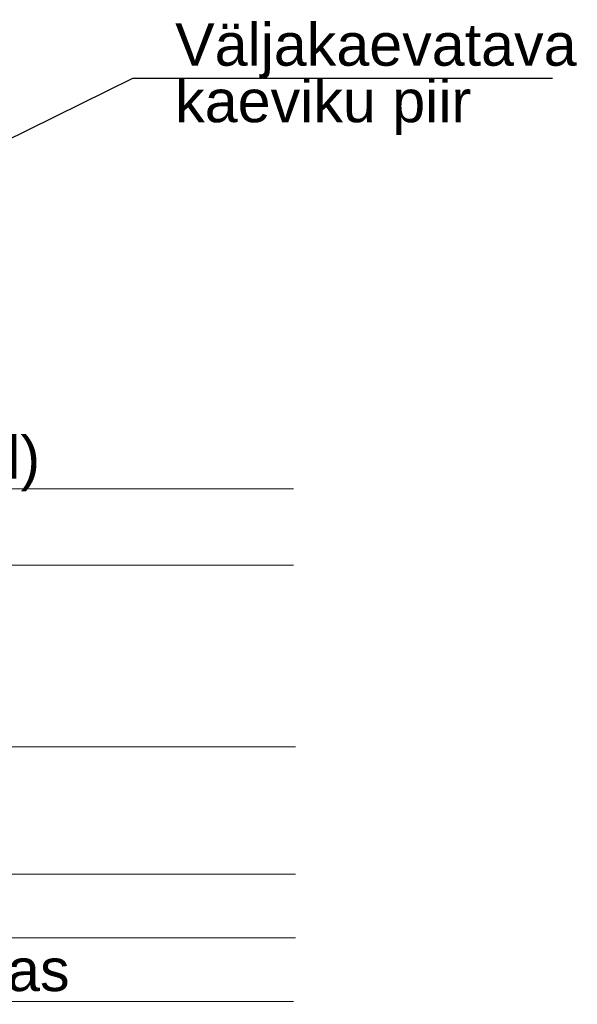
# Model space of a CAD drawing. Header units: metres. Extents: x 561538 to 562530, y 6580867 to 6581188.
# Tile 75 of 78: x 562513.79 to 562516.43, y 6580878.81 to 6580883.46. Entities that reach past the tile are written whole.
import ezdxf

# ---------------------------------------------------------------- set-up
doc = ezdxf.new("R2010")
doc.units = ezdxf.units.M
doc.layers.add('KLM_lõige', color=7, linetype='Continuous', lineweight=9)
doc.styles.add('SWISL_Kprojekt', font='swissl.ttf')

msp = doc.modelspace()

# ---------------------------------------------------------------- linework, layer by layer
at = {"layer": 'KLM_lõige', "color": 0, "linetype": 'Continuous'}
for p, q in [((562509.83, 6580881.2449, 1.109), (562515.0881, 6580881.2449, 1.109)), ((562509.8388, 6580881.2449, 1.109), (562515.0881, 6580881.2449, 1.109)), ((562509.8388, 6580881.2449, 1.109), (562515.0881, 6580881.2449, 1.109)), ((562509.83, 6580880.8859, 1.109), (562515.0881, 6580880.8859, 1.109)), ((562509.8475, 6580879.4266, 0.292), (562515.0968, 6580879.4266, 0.292)), ((562509.8388, 6580879.1266, 0.292), (562515.0968, 6580879.1266, 0.292)), ((562509.83, 6580878.8266, 1.109), (562515.0881, 6580878.8266, 1.109))]:
    msp.add_line(p, q, dxfattribs=at)
at = {"layer": 'KLM_lõige', "linetype": 'Continuous'}
msp.add_line((562509.8475, 6580880.0279, 0.292), (562515.0968, 6580880.0279, 0.292), dxfattribs=at)
at = {"layer": 'KLM_lõige', "linetype": 'ByBlock', "lineweight": -2}
for points in [[(562513.2282, 6580882.6405), (562514.3288, 6580883.1844)], [(562514.3288, 6580883.1844), (562516.3098, 6580883.1844)]]:
    msp.add_lwpolyline(points, dxfattribs=at)

# ---------------------------------------------------------------- texts
at = {"layer": 'KLM_lõige', "style": 'SWISL_Kprojekt'}
for s, p in [('(100%%% tardkivimist täitematerjal)', (562509.9171, 6580881.2936, 3.109)), ('Tihendatud (Kt≥0,96) olol. pinnas', (562509.9171, 6580878.8753, 3.109))]:
    msp.add_text(s, height=0.2, dxfattribs=at).set_placement(p)
at = {"layer": 'KLM_lõige', "insert": (562514.5288, 6580883.4425), "char_height": 0.2, "width": 1.684256, "attachment_point": 1, "line_spacing_factor": 0.8, "style": 'SWISL_Kprojekt'}
msp.add_mtext('Väljakaevatava kaeviku piir', dxfattribs=at)

doc.saveas('drawing.dxf')
